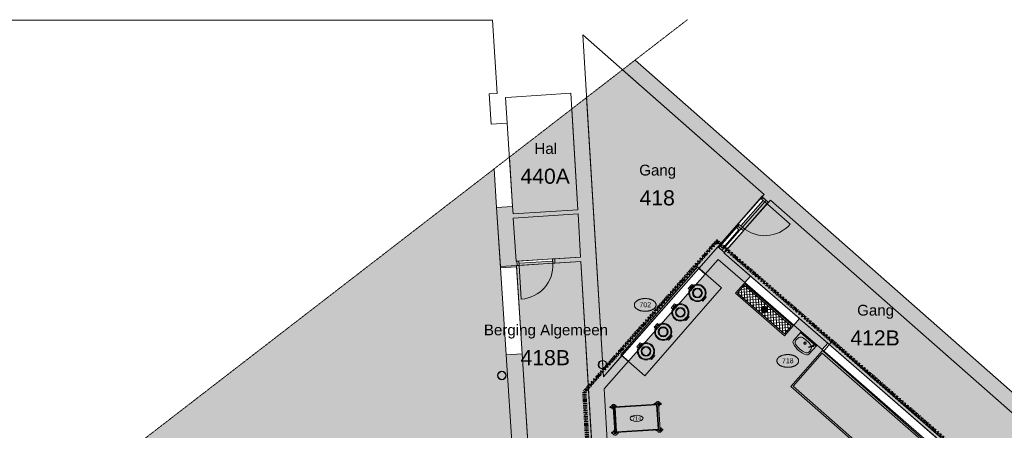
# Model space of a CAD drawing. Header units: millimetres. Extents: x 1989 to 88729, y 4659 to 113498.
# Tile 98 of 107: x 37767 to 60547, y 103993 to 113498. Entities that reach past the tile are written whole.
import ezdxf

# ---------------------------------------------------------------- set-up
doc = ezdxf.new("R2010")
doc.units = ezdxf.units.MM
doc.linetypes.add('Afbreeklijn', pattern=[9, 5, -2, 0, -2])
doc.linetypes.add('ARC Dash', pattern=[4, 2, -2])
for name, color, linetype, lineweight in [('A--A2__Ruwbouw', 8, 'Continuous', 9), ('A--AR9__AlgVoorz', 1, 'Continuous', 9), ('A--L$01A__Algemeen', 7, 'Continuous', 9), ('A--L22__Binnenwanden', 2, 'Continuous', 9), ('A--L23__Vloeren', 3, 'Continuous', 9), ('A--L28__Hoofddraagconstructies', 3, 'Continuous', 9), ('A--L3__Afbouw', 2, 'Continuous', 9), ('A--LD30__DetailPenMiddel', 3, 'Continuous', 9), ('A--LR9__AlgVoorz', 7, 'Continuous', 9), ('A--TR9__AlgVoorz', 1, 'Continuous', 13), ('ALN_L73_10_Apparaten', 250, 'Continuous', 20), ('ALN_L73_11_Apparaten', 252, 'Continuous', 15), ('ALN_T73_Apparaten Text', 20, 'Continuous', 15), ('APPARAAT5', 7, 'Continuous', 9), ('POSITIENUMMER', 141, 'Continuous', 20), ('Vloergoot-Put', 64, 'Continuous', 9)]:
    doc.layers.add(name, color=color, linetype=linetype, lineweight=lineweight)
doc.styles.add('Arial Narrow', font='ARIALN.TTF', dxfattribs={"height": 90})
doc.styles.add('Arial_1', font='arial.ttf', dxfattribs={"height": 115.2})
doc.styles.add('Arial_5', font='arial.ttf', dxfattribs={"height": 350})
doc.styles.add('Arial_6', font='arial.ttf', dxfattribs={"height": 250})

# ---------------------------------------------------------------- blocks, each defined once
blk = doc.blocks.new('32_DO_WB_vo deur enkel1 - vo 2-2258978-DO-Begane grond - Nieuwe situatie Kitchen equipment')
at = {"layer": 'A--L3__Afbouw'}
h = blk.add_hatch(color=9, dxfattribs=at)
h.paths.add_polyline_path([(-320, -30), (-270, -30), (-270, 70), (-320, 70), (-320, -24)])
h.paths.add_polyline_path([(510, -30), (560, -30), (560, 70), (510, 70), (510, -6)])
blk.add_hatch(color=9, dxfattribs=at).paths.add_polyline_path([(-270, -30), (510, -30), (510, 20), (-270, 20), (-270, 0)])
at = {"layer": 'A--L$01A__Algemeen'}
blk.add_line((510, -30), (510, -810), dxfattribs=at)
blk.add_arc((510, -30), 780, 180, 270, dxfattribs=at)
at = {"layer": 'A--L3__Afbouw'}
for p, q in [((-320, -30), (-320, 70)), ((-320, 70), (-270, 70)), ((-270, 70), (-270, -30)), ((-270, 20), (510, 20)), ((-270, -30), (-270, 20)), ((510, -30), (510, 70)), ((510, 70), (560, 70)), ((510, 20), (510, -30)), ((560, 70), (560, -30)), ((-270, -30), (-320, -30)), ((510, -30), (-270, -30)), ((560, -30), (510, -30))]:
    blk.add_line(p, q, dxfattribs=at)
blk = doc.blocks.new('32_WI_WB_fixed glass - Ontwerpraam-1940827-DO-Begane grond - Nieuwe situatie Kitchen equipment')
at = {"layer": 'A--L3__Afbouw'}
h = blk.add_hatch(color=9, dxfattribs=at)
h.paths.add_polyline_path([(333, 30), (283, 30), (283, -70), (333, -70), (333, 0)])
h.paths.add_polyline_path([(-283, 30), (-333, 24), (-333, -70), (-283, -70), (-283, 9)])
blk.add_hatch(color=9, dxfattribs=at).paths.add_polyline_path([(283, 30), (-283, 30), (-283, 9), (283, 9)])
for p, q in [((-283, 30), (-333, 30)), ((-333, 30), (-333, -70)), ((283, 30), (-283, 30)), ((-283, 30), (-283, 9)), ((-283, -70), (-283, 30)), ((-283, 9), (283, 9)), ((283, 9), (283, 30)), ((283, 30), (283, -70)), ((333, 30), (283, 30)), ((333, -70), (333, 30)), ((-333, -70), (-283, -70)), ((-283, -70), (283, -70)), ((283, -70), (333, -70))]:
    blk.add_line(p, q, dxfattribs=at)
blk = doc.blocks.new('32_DO_WB_vo deur enkel1 - vo 2-V6-DO-Begane grond - Nieuwe situatie Kitchen equipment')
at = {"layer": 'A--L3__Afbouw'}
h = blk.add_hatch(color=9, dxfattribs=at)
h.paths.add_polyline_path([(560, 50), (510, 50), (510, -50), (560, -46)])
h.paths.add_polyline_path([(-270, 50), (-320, 50), (-320, -50), (-270, -50), (-270, 8)])
blk.add_hatch(color=9, dxfattribs=at).paths.add_polyline_path([(510, 50), (-270, 50), (-270, 0), (510, 0)])
at = {"layer": 'A--L$01A__Algemeen'}
blk.add_line((510, 50), (510, 830), dxfattribs=at)
blk.add_arc((510, 50), 780, 90, 180, dxfattribs=at)
at = {"layer": 'A--L3__Afbouw'}
for p, q in [((-270, 50), (-320, 50)), ((-320, 50), (-320, -50)), ((510, 50), (-270, 50)), ((-270, 50), (-270, 0)), ((-270, -50), (-270, 50)), ((510, 0), (510, 50)), ((560, 50), (510, 50)), ((510, 50), (510, -50)), ((560, -50), (560, 50)), ((-320, -50), (-270, -50)), ((-270, 0), (510, 0)), ((510, -50), (560, -50))]:
    blk.add_line(p, q, dxfattribs=at)
blk = doc.blocks.new('28_SCF_ARC_stalen_kolom_rond - Stalen kolom ø200mm-V40-DO-Begane grond - Nieuwe situatie Kitchen equipment')
at = {"layer": 'A--L28__Hoofddraagconstructies'}
h = blk.add_hatch(color=9, dxfattribs=at)
h.paths.add_polyline_path([(16, -98), (17, -98), (50, -87), (77, -64), (98, -12), (98, 12), (94, 34), (69, 71), (45, 88), (16, 98), (-17, 98), (-50, 87), (-77, 64), (-95, 31), (-100, 0), (-94, -34), (-77, -64), (-45, -88), (-16, -98)])
h.paths.add_polyline_path([(-16, -89), (-50, -74), (-77, -45), (-85, -31), (-90, 0), (-77, 45), (-61, 64), (-45, 78), (-16, 89), (17, 88), (61, 64), (77, 45), (85, 31), (90, 0), (77, -45), (69, -58), (45, -78), (16, -89)])
for radius, start, end in [(100, 360, 180), (100, 180, 360), (90, 0, 180), (90, 180, 360)]:
    blk.add_arc((0, 0), radius, start, end, dxfattribs=at)
blk = doc.blocks.new('28_SCF_ARC_stalen_kolom_rond - Stalen kolom ø200mm-1729722-DO-Begane grond - Nieuwe situatie Kitchen equipment')
at = {"layer": 'A--L28__Hoofddraagconstructies'}
h = blk.add_hatch(color=9, dxfattribs=at)
h.paths.add_polyline_path([(16, -98), (17, -98), (50, -87), (77, -64), (95, -31), (100, 0), (94, 34), (69, 71), (45, 88), (16, 98), (-17, 98), (-50, 87), (-77, 64), (-95, 31), (-100, 0), (-94, -34), (-77, -64), (-45, -88), (-16, -98)])
h.paths.add_polyline_path([(16, -89), (-21, -87), (-50, -74), (-77, -45), (-85, -31), (-90, 0), (-77, 45), (-61, 64), (-45, 78), (-16, 89), (17, 88), (61, 64), (77, 45), (85, 31), (90, 0), (77, -45), (69, -58), (45, -78), (17, -88)])
for radius, start, end in [(100, 360, 180), (100, 180, 360), (90, 0, 180), (90, 180, 360)]:
    blk.add_arc((0, 0), radius, start, end, dxfattribs=at)
blk = doc.blocks.new('Generaal Spoorkazerne Ermelo DVOK-09 opgeschoond_dwg_afvalcontainerrond-2706851-DO-Begane grond - Nieuwe situatie Kitchen equipment')
at = {"layer": 'ALN_L73_10_Apparaten', "color": 140, "flags": 128}
for points in [[(-191, 60), (-220, 60), (-220, -60), (-191, -60)], [(191, 60), (228, 60), (228, -60), (191, -60)]]:
    blk.add_lwpolyline(points, dxfattribs=at)
at = {"layer": 'ALN_L73_10_Apparaten', "color": 140}
blk.add_circle((0, 0), 200, dxfattribs=at)
at = {"layer": 'ALN_L73_11_Apparaten', "color": 150}
blk.add_circle((0, 0), 180, dxfattribs=at)
blk = doc.blocks.new('Generaal Spoorkazerne Ermelo DVOK-09 opgeschoond_dwg_POSITIENUMMER-2706809-DO-Begane grond - Nieuwe situatie Kitchen equipment')
at = {"color": 150, "lineweight": 15, "flags": 128}
blk.add_lwpolyline([(-5.03, 0), (-5.03, 0.11), (-5.02, 0.2), (-5, 0.34), (-4.97, 0.48), (-4.93, 0.6), (-4.86, 0.76), (-4.78, 0.92), (-4.69, 1.07), (-4.6, 1.2), (-4.54, 1.27), (-4.48, 1.34), (-4.43, 1.4), (-4.35, 1.49), (-4.26, 1.57), (-4.18, 1.64), (-4.07, 1.73), (-3.91, 1.86), (-3.77, 1.95), (-3.62, 2.05), (-3.49, 2.12), (-3.31, 2.22), (-3.18, 2.29), (-3.02, 2.36), (-2.86, 2.43), (-2.72, 2.48), (-2.53, 2.55), (-2.36, 2.61), (-2.17, 2.66), (-2, 2.71), (-1.73, 2.77), (-1.53, 2.81), (-1.37, 2.84), (-1.13, 2.88), (-0.93, 2.9), (-0.73, 2.92), (-0.52, 2.93), (-0.28, 2.95), (-0.09, 2.95), (0.17, 2.95), (0.35, 2.94), (0.58, 2.93), (0.78, 2.91), (1, 2.89), (1.15, 2.87), (1.32, 2.85), (1.47, 2.82), (1.68, 2.78), (1.88, 2.74), (2.01, 2.7), (2.16, 2.67), (2.37, 2.6), (2.54, 2.55), (2.65, 2.51), (2.78, 2.46), (2.91, 2.41), (3.05, 2.34), (3.21, 2.27), (3.32, 2.22), (3.46, 2.14), (3.61, 2.06), (3.73, 1.98), (3.85, 1.9), (4, 1.79), (4.11, 1.7), (4.21, 1.62), (4.33, 1.5), (4.43, 1.4), (4.53, 1.29), (4.62, 1.17), (4.69, 1.06), (4.77, 0.94), (4.83, 0.83), (4.89, 0.7), (4.93, 0.6), (4.97, 0.47), (4.99, 0.38), (5.02, 0.23), (5.03, 0.13), (5.03, 0.07), (5.03, 0.04), (5.03, -0.07), (5.02, -0.18), (5.02, -0.17), (5.01, -0.3), (4.96, -0.48), (4.92, -0.62), (4.88, -0.73), (4.79, -0.9), (4.74, -0.99), (4.69, -1.08), (4.62, -1.17), (4.52, -1.29), (4.44, -1.39), (4.37, -1.46), (4.28, -1.55), (4.2, -1.63), (4.05, -1.75), (3.95, -1.83), (3.83, -1.91), (3.65, -2.03), (3.52, -2.11), (3.37, -2.19), (3.23, -2.26), (3.12, -2.32), (2.93, -2.4), (2.81, -2.45), (2.67, -2.5), (2.5, -2.56), (2.26, -2.63), (2.12, -2.68), (1.9, -2.73), (1.71, -2.78), (1.55, -2.81), (1.41, -2.83), (1.28, -2.85), (1.11, -2.88), (0.84, -2.91), (0.68, -2.92), (0.46, -2.94), (0.29, -2.95), (0.1, -2.95), (-0.12, -2.95), (-0.33, -2.94), (-0.56, -2.93), (-0.83, -2.91), (-1.09, -2.88), (-1.3, -2.85), (-1.58, -2.8), (-1.83, -2.75), (-2.05, -2.69), (-2.13, -2.67), (-2.15, -2.67), (-2.41, -2.59), (-2.61, -2.52), (-2.79, -2.45), (-2.94, -2.39), (-3.08, -2.33), (-3.25, -2.25), (-3.37, -2.19), (-3.5, -2.12), (-3.64, -2.04), (-3.76, -1.96), (-3.89, -1.87), (-3.97, -1.81), (-4.08, -1.73), (-4.15, -1.67), (-4.32, -1.51), (-4.48, -1.35), (-4.55, -1.26), (-4.64, -1.14), (-4.73, -1), (-4.79, -0.9), (-4.86, -0.77), (-4.91, -0.65), (-4.94, -0.55), (-4.97, -0.44), (-5.01, -0.28), (-5.02, -0.19), (-5.03, -0.07)], close=True, dxfattribs=at)
blk = doc.blocks.new('Generaal Spoorkazerne Ermelo DVOK-09 opgeschoond_dwg_SW10x6-3-2706801-DO-Begane grond - Nieuwe situatie Kitchen equipment')
at = {"layer": 'ALN_L73_10_Apparaten', "color": 140}
for p, q in [((0, 1038), (600, 1038)), ((0, -12), (600, -12))]:
    blk.add_line(p, q, dxfattribs=at)
at = {"layer": 'ALN_L73_10_Apparaten', "color": 140, "flags": 128}
blk.add_lwpolyline([(600, 12), (0, 12), (600, 12), (600, 1012), (0, 1012), (0, 12)], dxfattribs=at)
at = {"layer": 'ALN_L73_10_Apparaten', "color": 140}
for centre, start, end in [((0, 1025), 90, 270), ((600, 1025), 270, 90), ((0, 0), 90, 270), ((600, 0), 270, 90), ((600, 0), 270, 90)]:
    blk.add_arc(centre, 12.5, start, end, dxfattribs=at)
at = {"layer": 'ALN_L73_11_Apparaten', "color": 150, "flags": 128}
for points in [[(-15, 1079), (-15, 1087), (15, 1087), (15, 1079)], [(0, 951), (-15, 951), (-15, 971)], [(-14, 1087), (-14, 1099), (14, 1099), (14, 1087)], [(615, 1079), (615, 1087), (585, 1087), (585, 1079)], [(614, 1087), (614, 1099), (586, 1099), (586, 1087)], [(600, 951), (615, 951), (615, 971)], [(-15, 54), (-15, 62), (0, 62)], [(-14, 62), (-14, 74), (0, 74)], [(614, 62), (614, 74), (600, 74)], [(615, 54), (615, 62), (600, 62)], [(15, -54), (15, -74), (-15, -74), (-15, -54)], [(585, -54), (585, -74), (615, -74), (615, -54)]]:
    blk.add_lwpolyline(points, dxfattribs=at)
at = {"layer": 'ALN_L73_11_Apparaten', "color": 150}
for centre, radius, start, end in [((0, 1025), 56, 12.8979, 270), ((0, 1025), 28, 26.5148, 270), ((0, 951), 13.4, 180, 270), ((600, 1025), 56, 270, 167.1021), ((600, 1025), 28, 270, 153.4852), ((600, 951), 13.4, 270, 0), ((0, 0), 56, 90, 347.1021), ((0, 0), 28, 90, 333.4852), ((0, 0), 12.5, 90, 270), ((600, 0), 56, 192.8979, 90), ((600, 0), 28, 206.5148, 90), ((0, -74), 13.4, 180, 360), ((600, -74), 13.4, 180, 0)]:
    blk.add_arc(centre, radius, start, end, dxfattribs=at)
at = {"layer": 'APPARAAT5', "color": 160, "flags": 128}
for points in [[(10, 22), (590, 22), (590, 1002), (10, 1002)], [(17, 30), (583, 30), (583, 995), (17, 995)]]:
    blk.add_lwpolyline(points, close=True, dxfattribs=at)
blk = doc.blocks.new('Generaal Spoorkazerne Ermelo DVOK-09 opgeschoond_dwg_handenwasbak-2706799-DO-Begane grond - Nieuwe situatie Kitchen equipment')
at = {"layer": 'ALN_L73_10_Apparaten', "color": 140}
blk.add_line((-240, -270), (-240, 0), dxfattribs=at)
at = {"layer": 'ALN_L73_10_Apparaten', "color": 140, "flags": 128}
blk.add_lwpolyline([(240, 0), (-240, 0), (240, 0), (240, -270)], dxfattribs=at)
at = {"layer": 'ALN_L73_10_Apparaten', "color": 140}
for centre, radius, start, end in [((-190, -270), 50, 180, 246.0264), ((0, 158), 518, 246.0264, 293.9736), ((190, -270), 50, 293.9736, 0)]:
    blk.add_arc(centre, radius, start, end, dxfattribs=at)
at = {"layer": 'ALN_L73_11_Apparaten', "color": 150}
for p, q in [((127, -138), (176, -54)), ((190, -62), (141, -147))]:
    blk.add_line(p, q, dxfattribs=at)
at = {"layer": 'ALN_L73_11_Apparaten', "color": 150, "flags": 128}
blk.add_lwpolyline([(240, -20), (-240, -20)], close=True, dxfattribs=at)
at = {"layer": 'ALN_L73_11_Apparaten', "color": 150}
for radius in [30, 20]:
    blk.add_circle((0, -138), radius, dxfattribs=at)
for centre, radius, start, end in [((47, -211), 251, 162.2861, 183.3147), ((-123, -220), 80, 183.3147, 251.9422), ((-115, -159), 80, 101.0046, 162.2861), ((0, -752), 685, 78.9954, 101.0046), ((134, -142), 8.28, 150, 330), ((115, -159), 80, 60.1773, 78.9954), ((123, -220), 80, 288.0578, 356.6853), ((183, -58), 17.7, 267.8981, 212.1019), ((115, -159), 80, 17.7139, 48.238), ((183, -58), 8.28, 330, 150), ((-47, -211), 251, 356.6853, 17.7139), ((0, 158), 478, 251.9422, 288.0578)]:
    blk.add_arc(centre, radius, start, end, dxfattribs=at)
blk = doc.blocks.new('Generaal Spoorkazerne Ermelo DVOK-09 opgeschoond_dwg__U97-2706853-DO-Begane grond - Nieuwe situatie Kitchen equipment')
at = {"layer": 'Vloergoot-Put'}
h = blk.add_hatch(dxfattribs=at)
h.set_pattern_fill('FP_12', color=160, style=0, pattern_type=2)
h.set_pattern_definition([(45, (-11346.43, -8465.86), (-44.90128, 44.90128), []), (135, (-11346.43, -8465.86), (-44.90128, -44.90128), [])])
h.paths.add_polyline_path([(720, -270), (720, -30), (-720, -30), (-720, -270), (444, -270)])
h.paths.add_polyline_path([(54, -204), (20, -223), (-20, -223), (-54, -204), (-73, -170), (-73, -130), (-54, -96), (-20, -77), (20, -77), (54, -96), (73, -130), (73, -170), (57, -199)])
at = {"layer": 'Vloergoot-Put', "color": 160, "flags": 128}
for points in [[(750, 0), (750, -300), (-750, -300), (-750, 0)], [(720, -30), (720, -270), (-720, -270), (-720, -30)]]:
    blk.add_lwpolyline(points, close=True, dxfattribs=at)
at = {"layer": 'Vloergoot-Put', "color": 160}
for centre, radius in [((0, -150), 76), ((-54, -123), 9), ((-54, -150), 9), ((-54, -177), 9), ((-27, -96), 9), ((-27, -123), 9), ((-27, -150), 9), ((-27, -177), 9), ((-27, -204), 9), ((0, -96), 9), ((0, -123), 9), ((0, -150), 9), ((0, -177), 9), ((0, -204), 9), ((27, -96), 9), ((27, -123), 9), ((27, -150), 9), ((27, -177), 9), ((27, -204), 9), ((54, -123), 9), ((54, -150), 9), ((54, -177), 9)]:
    blk.add_circle(centre, radius, dxfattribs=at)
blk = doc.blocks.new('Generaal Spoorkazerne Ermelo DVOK-09 opgeschoond_dwg-2706790-DO-Begane grond - Nieuwe situatie Kitchen equipment')
at = {"layer": 'ALN_L73_10_Apparaten', "color": 140}
blk.add_line((62207, 103286), (59331, 105820), dxfattribs=at)
at = {"layer": 'ALN_L73_10_Apparaten', "color": 140, "flags": 128}
blk.add_lwpolyline([(54644, 105737), (55202, 105253), (56974, 107291), (56417, 107776)], close=True, dxfattribs=at)
blk.add_lwpolyline([(62372, 103141), (62570, 103367), (59523, 106040), (59331, 105820), (59308, 105840), (58576, 105009), (61717, 102252), (60827, 101243)], dxfattribs=at)
at = {"layer": 'ALN_L73_11_Apparaten', "color": 150, "flags": 128}
blk.add_lwpolyline([(60875, 101201), (61790, 102241), (58632, 105012), (59306, 105778), (62849, 102669), (61633, 101288)], dxfattribs=at)
at = {"layer": 'ALN_L73_11_Apparaten', "color": 150}
for centre, radius in [((56418, 107173), 114), ((56418, 107173), 104), ((56418, 107173), 94), ((56022, 106723), 114), ((56022, 106723), 104), ((56022, 106723), 94), ((55625, 106273), 114), ((55625, 106273), 104), ((55625, 106273), 94), ((55228, 105822), 114), ((55228, 105822), 104), ((55228, 105822), 94)]:
    blk.add_circle(centre, radius, dxfattribs=at)
at = {"layer": 'ALN_T73_Apparaten Text', "color": 150}
blk.add_ellipse((55010, 104271), major_axis=(150, 0), ratio=0.5, dxfattribs=at)
for name, p, rotation in [('Generaal Spoorkazerne Ermelo DVOK-09 opgeschoond_dwg_afvalcontainerrond-2706851-DO-Begane grond - Nieuwe situatie Kitchen equipment', (56418, 107173), 138.7321316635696), ('Generaal Spoorkazerne Ermelo DVOK-09 opgeschoond_dwg__U97-2706853-DO-Begane grond - Nieuwe situatie Kitchen equipment', (58065, 106902), 319), ('Generaal Spoorkazerne Ermelo DVOK-09 opgeschoond_dwg_afvalcontainerrond-2706851-DO-Begane grond - Nieuwe situatie Kitchen equipment', (56022, 106723), 138.7321316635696), ('Generaal Spoorkazerne Ermelo DVOK-09 opgeschoond_dwg_afvalcontainerrond-2706851-DO-Begane grond - Nieuwe situatie Kitchen equipment', (55625, 106273), 138.7321316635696), ('Generaal Spoorkazerne Ermelo DVOK-09 opgeschoond_dwg_handenwasbak-2706799-DO-Begane grond - Nieuwe situatie Kitchen equipment', (58997, 106114), 318.6237594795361), ('Generaal Spoorkazerne Ermelo DVOK-09 opgeschoond_dwg_afvalcontainerrond-2706851-DO-Begane grond - Nieuwe situatie Kitchen equipment', (55228, 105822), 138.7321316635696), ('Generaal Spoorkazerne Ermelo DVOK-09 opgeschoond_dwg_SW10x6-3-2706801-DO-Begane grond - Nieuwe situatie Kitchen equipment', (54480, 104537), 273.6811604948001)]:
    blk.add_blockref(name, p, dxfattribs=dict(rotation=rotation))
at = {"xscale": 50, "yscale": 50, "zscale": 50}
for p in [(55210, 106896), (58508, 105599)]:
    blk.add_blockref('Generaal Spoorkazerne Ermelo DVOK-09 opgeschoond_dwg_POSITIENUMMER-2706809-DO-Begane grond - Nieuwe situatie Kitchen equipment', p, dxfattribs=at)
at = {"layer": 'ALN_T73_Apparaten Text', "color": 1, "insert": (55010, 104315), "char_height": 90, "width": 205.58, "attachment_point": 2, "line_spacing_factor": 0.974696, "style": 'Arial Narrow'}
blk.add_mtext('714', dxfattribs=at)
at = {"layer": 'POSITIENUMMER', "char_height": 115.2, "width": 321.57, "attachment_point": 2, "line_spacing_factor": 0.941778, "style": 'Arial_1'}
for s, insert in [('702', (55210, 106958)), ('718', (58508, 105661))]:
    blk.add_mtext(s, dxfattribs=dict(at, insert=insert))

msp = doc.modelspace()

# ---------------------------------------------------------------- hatches: boundary and pattern name
at = {"layer": 'A--A2__Ruwbouw'}
for points in [[(71294.1, 95088.2), (71532, 95358.3), (52004.2, 112562.6), (51714, 112338.5), (71092.2, 95266.1)], [(49186.6, 108903.6), (50684.2, 109003.4), (50678.4, 109100.2), (49180.2, 109003.4), (49183.7, 108948.7)], [(51286.9, 104951.1), (51846.1, 105594.3), (51700.2, 105722.9), (51270, 105234.5), (51285.9, 104968.3)]]:
    msp.add_hatch(color=9, dxfattribs=at).paths.add_polyline_path(points)
h = msp.add_hatch(color=9, dxfattribs=at)
h.paths.add_polyline_path([(52939.4, 71262.4), (53298.7, 71285), (53088.6, 74800.5), (52729.3, 74779.1), (52938, 71285)])
h.paths.add_polyline_path([(52675.6, 75677.5), (53034.9, 75698.9), (52799.7, 79634.9), (52776.5, 79634.9), (52733.5, 79655.4), (52709.3, 79682.9), (52699.3, 79702.6), (52693.9, 79733.4), (52709.3, 79783.8), (52733.5, 79811.3), (52753.1, 79823.3), (52788, 79831.8), (52697.3, 81348.9), (52338, 81327.4), (52674.3, 75698.9)])
h.paths.add_polyline_path([(52799.1, 79644.7), (52788.6, 79822), (52772.6, 79820), (52732.6, 79797.6), (52717.2, 79777.9), (52709.3, 79764.1), (52703.9, 79733.4), (52717.2, 79688.8), (52732.6, 79669.1), (52753.1, 79653.9), (52778.2, 79644.7)])
h.paths.add_polyline_path([(52219.9, 83303.9), (52579.2, 83325.3), (52275.4, 88409.5), (52252.2, 88409.5), (52209.2, 88430.1), (52184.9, 88457.5), (52174.8, 88478.2), (52169.5, 88508), (52179.4, 88548.9), (52209.2, 88586), (52225.1, 88596.7), (52263.6, 88606.5), (52235.7, 89074.2), (51876.3, 89052.7), (52046.6, 86203.7)])
h.paths.add_polyline_path([(52257.3, 88419.4), (52274.8, 88419.4), (52259.8, 88596.7), (52248.3, 88594.6), (52208.2, 88572.3), (52192.9, 88552.6), (52184.9, 88538.8), (52179.5, 88508), (52192.9, 88463.4), (52208.2, 88443.7), (52224.5, 88430.1), (52253.9, 88419.4)])
h.paths.add_polyline_path([(51758.2, 91029.1), (52117.6, 91050.6), (52032.6, 92473.1), (51673.2, 92451.6)])
h.paths.add_polyline_path([(51555.1, 94428.1), (51914.5, 94449.6), (51767.7, 96834.5), (51748.7, 96834.5), (51705.8, 96855.1), (51681.5, 96882.5), (51671.5, 96902.2), (51666.1, 96933), (51681.5, 96983.5), (51705.8, 97010.9), (51721.7, 97021.6), (51760.2, 97031.5), (51547.6, 100551), (51190.5, 100529.6), (51553.8, 94449.6)])
h.paths.add_polyline_path([(51767.1, 96844.4), (51771.4, 96844.4), (51756.6, 97021.6), (51744.9, 97019.6), (51704.8, 96997.3), (51689.5, 96977.6), (51681.5, 96963.8), (51676.1, 96933), (51689.5, 96888.4), (51704.8, 96868.7), (51721.1, 96855.1), (51750.4, 96844.4)])
h.paths.add_polyline_path([(51136.8, 101428), (51496.2, 101449.5), (51259.3, 105414.3), (51234.9, 105414.8), (51193.1, 105434.9), (51168.8, 105462.3), (51159.4, 105478.6), (51153.4, 105512.8), (51168.8, 105563.3), (51193.1, 105590.8), (51213.6, 105603.1), (51247.5, 105611.3), (50883.8, 111697.3), (50539.1, 111431.1), (51135.5, 101449.5)])
h.paths.add_polyline_path([(51258.7, 105424.2), (51248.1, 105601.5), (51232.2, 105599.4), (51192.1, 105577.1), (51176.8, 105557.4), (51167.6, 105537), (51163.4, 105512.8), (51176.8, 105468.2), (51192.1, 105448.5), (51208.4, 105434.9), (51241, 105424.2)])
h = msp.add_hatch(color=9, dxfattribs=at)
h.paths.add_polyline_path([(53629, 107610), (54069.2, 108109.9), (53919.2, 108242), (53478.9, 107742.2), (53611.6, 107625.3)])
h.paths.add_polyline_path([(55090.5, 109269.2), (55137.4, 109322.4), (54983.9, 109450.7), (54940.5, 109401.4), (55082.9, 109276)])
h = msp.add_hatch(color=9, dxfattribs=at)
h.paths.add_polyline_path([(49983.7, 90824.3), (50329.2, 91215.6), (49934.1, 97281.6), (49568.1, 97257.9), (49599, 96848.9), (49610.3, 96821.6), (49614.4, 96798.4), (49601.9, 96734.2), (49830.2, 93200.1)])
h.paths.add_polyline_path([(49599.6, 96770.9), (49604.4, 96798.4), (49597.8, 96798.4), (49599, 96779.7)])
h.paths.add_polyline_path([(49510.1, 98156.1), (49879.3, 98179.9), (49389.5, 105761.8), (49020.3, 105737.9), (49400.6, 99850.7)])
h.paths.add_polyline_path([(48890.1, 107753.7), (49259.3, 107777.6), (49169.2, 109173.1), (48800, 109149.2), (48812.9, 108948.7)])
h = msp.add_hatch(color=9, dxfattribs=at)
h.paths.add_polyline_path([(49257.5, 107805.2), (49272.3, 107809.4), (49266.1, 107906), (49251.1, 107905)])
h.paths.add_polyline_path([(50150.7, 107862.9), (50749.8, 107905), (50744, 108001.5), (50144.2, 107962.7), (50148.2, 107901.7)])
h = msp.add_hatch(color=9, dxfattribs=at)
h.paths.add_polyline_path([(60010.7, 102660.4), (60142.9, 102810.5), (59520.9, 103351.2), (59389.7, 103200.2), (59870.8, 102782)])
h.paths.add_polyline_path([(56329.6, 105860.3), (56460.8, 106011.2), (55807.7, 106579), (55676.5, 106428.1), (55807.7, 106314)])
h.paths.add_polyline_path([(54543.9, 107412.6), (54675.2, 107563.5), (54059.5, 108098.7), (53927.3, 107948.6), (54280.3, 107641.7)])
at = {"layer": 'A--AR9__AlgVoorz'}
h = msp.add_hatch(color=7, dxfattribs=at)
h.paths.add_polyline_path([(51270, 105234.5), (54987.3, 109454.6), (51714, 112338.5), (50883.8, 111697.3), (51247.5, 105611.3), (51286.9, 105605.4), (51313.8, 105590.7), (51338, 105563.3), (51349.1, 105537), (51353.4, 105512.8), (51338, 105462.3), (51313.7, 105434.9), (51286.9, 105420.2), (51259.3, 105414.3), (51269, 105251.3)])
h.paths.add_polyline_path([(51269, 105424.2), (51314.7, 105448.5), (51330, 105468.2), (51338, 105482), (51343.4, 105512.8), (51330, 105557.4), (51314.7, 105577.1), (51286.9, 105594.9), (51248.1, 105601.5), (51258.7, 105424.2)])
for points in [[(49180.2, 109003.4), (50678.4, 109100.2), (50534.7, 111427.7), (49095.4, 110316.2), (49177.1, 109050.3)], [(60192.8, 102715.9), (61259.5, 103926.7), (55137.4, 109322.4), (55090.5, 109269.2), (55038, 109315.5), (54456.4, 108655.1), (54508.9, 108608.9), (54059.5, 108098.7), (60142.9, 102810.5), (60117.8, 102782), (60152.3, 102751.6)], [(49251.1, 107905), (50744, 108001.5), (50678.4, 109000), (49186.6, 108903.6), (49251, 107906)], [(49553.8, 103219), (51024.1, 103314), (50744, 107901.3), (49257.5, 107805.2), (49551, 103262.5)]]:
    msp.add_hatch(color=7, dxfattribs=at).paths.add_polyline_path(points)
h = msp.add_hatch(color=7, dxfattribs=at)
h.paths.add_polyline_path([(17693.1, 86065.3), (28916.6, 86780.5), (28880.6, 87345.4), (27141.1, 88877.4), (22818.1, 88602.4), (22855, 88023.4), (22645.4, 88010.1), (22595.2, 88798.7), (27214.6, 89092.5), (29084.7, 87445.5), (29126.2, 86793.8), (29238.7, 86793.8), (29250, 86616.3), (46084.4, 87688.9), (46072.6, 87873.6), (46094.5, 87875), (40225.1, 93042.4), (40363.9, 93200.1), (46390.9, 87893.8), (47456.6, 87961.7), (49983.7, 90824.3), (49599, 96748), (49583.4, 96727.7), (49558.8, 96709.8), (49530, 96700), (49497.1, 96700), (49454.1, 96720.5), (49429.8, 96748), (49419.8, 96767.7), (49414.4, 96798.4), (49429.8, 96848.9), (49454.1, 96876.4), (49470, 96887.1), (49498.8, 96896.9), (49531.8, 96896.9), (49574.7, 96876.4), (49593.5, 96864.8), (49568.1, 97257.9), (49752.7, 97269.9), (49694.7, 98168), (49510.1, 98156.1), (48742.2, 110043.4), (17702.3, 86072.4)])
h.paths.add_polyline_path([(33203.5, 86963.7), (33201.8, 86963.7), (33158.8, 86984.2), (33134.6, 87011.7), (33121.6, 87048.4), (33119.2, 87062.2), (33134.6, 87112.6), (33158.8, 87140.1), (33174.7, 87150.8), (33203.5, 87160.6), (33236.5, 87160.6), (33279.5, 87140.1), (33303.7, 87112.6), (33313.7, 87092.9), (33318.9, 87061), (33303.7, 87011.7), (33279.5, 86984.2), (33263.6, 86973.5), (33234.8, 86963.7)])
h.paths.add_polyline_path([(33234.8, 86973.5), (33280.4, 86997.9), (33295.8, 87017.6), (33303.7, 87031.4), (33309.2, 87062.2), (33295.8, 87106.7), (33280.4, 87126.4), (33264.2, 87140.1), (33234.8, 87150.8), (33198, 87148.8), (33157.9, 87126.4), (33142.6, 87106.7), (33134.6, 87092.9), (33131.5, 87049), (33142.6, 87017.6), (33157.9, 86997.9), (33174.2, 86984.2), (33203.5, 86973.5)])
h.paths.add_polyline_path([(41684.3, 87570.2), (41649.5, 87570.2), (41608.5, 87589.1), (41582.3, 87618.2), (41572.3, 87637.9), (41566.9, 87668.7), (41582.3, 87719.2), (41606.6, 87746.6), (41622.5, 87757.3), (41651.3, 87767.2), (41684.3, 87767.2), (41727.2, 87746.6), (41751.5, 87719.2), (41761.5, 87699.5), (41766.9, 87668.7), (41751.5, 87618.2), (41727.2, 87590.7), (41711.3, 87580)])
h.paths.add_polyline_path([(41682.5, 87580), (41728.2, 87604.4), (41743.5, 87624.1), (41751.5, 87637.9), (41756.9, 87668.7), (41743.5, 87713.3), (41728.2, 87733), (41711.9, 87746.6), (41682.5, 87757.3), (41645.7, 87755.3), (41605.6, 87733), (41590.3, 87713.3), (41582.3, 87699.5), (41576.9, 87668.7), (41590.3, 87624.1), (41605.6, 87604.4), (41636.1, 87585.6), (41651.3, 87580)])
h.paths.add_polyline_path([(37156, 91506.5), (37121.3, 91506.5), (37078.3, 91527.1), (37054.1, 91554.5), (37044.1, 91574.2), (37038.6, 91605), (37054.1, 91655.5), (37078.3, 91683), (37094.2, 91693.7), (37123, 91703.5), (37156, 91703.5), (37199, 91683), (37223.2, 91655.5), (37233.2, 91635.8), (37238.6, 91605), (37223.2, 91554.5), (37199, 91527.1), (37183.1, 91516.4)])
h.paths.add_polyline_path([(37123, 91516.4), (37159.9, 91518.4), (37199.9, 91540.7), (37215.3, 91560.4), (37223.2, 91574.2), (37228.6, 91605), (37215.3, 91649.6), (37199.9, 91669.3), (37183.6, 91683), (37154.3, 91693.7), (37117.4, 91691.6), (37077.4, 91669.3), (37062, 91649.6), (37054.1, 91635.8), (37048.6, 91605), (37062, 91560.4), (37077.4, 91540.7), (37093.6, 91527.1), (37121.3, 91517)])
h.paths.add_polyline_path([(41075.2, 96049.1), (41040.5, 96049.1), (40997.5, 96069.6), (40973.3, 96097.1), (40963.3, 96116.8), (40957.9, 96147.6), (40973.3, 96198.1), (40997.5, 96225.5), (41013.4, 96236.2), (41042.2, 96246.1), (41075.2, 96246.1), (41118.2, 96225.5), (41142.4, 96198.1), (41152.4, 96178.4), (41157.9, 96147.6), (41142.4, 96097.1), (41118.2, 96069.6), (41102.3, 96058.9)])
h.paths.add_polyline_path([(41042.2, 96058.9), (41079.1, 96061), (41119.1, 96083.3), (41134.5, 96103), (41142.4, 96116.8), (41147.9, 96147.6), (41134.5, 96192.2), (41119.1, 96211.9), (41102.9, 96225.5), (41073.5, 96236.2), (41036.7, 96234.2), (40996.6, 96211.9), (40981.3, 96192.2), (40973.3, 96178.4), (40967.9, 96147.6), (40981.3, 96103), (40996.6, 96083.3), (41012.9, 96069.6), (41040.5, 96059.6)])
h.paths.add_polyline_path([(49498.8, 96709.8), (49535.6, 96711.8), (49575.7, 96734.2), (49591, 96753.9), (49599, 96779.7), (49591, 96843), (49568.1, 96869.1), (49559.4, 96876.4), (49530, 96887.1), (49493.2, 96885.1), (49453.1, 96862.7), (49437.8, 96843), (49429.8, 96829.2), (49424.4, 96798.4), (49437.8, 96753.9), (49453.1, 96734.2), (49469.4, 96720.5), (49497.1, 96710.4)])
h.paths.add_polyline_path([(44959.9, 100591.8), (44916.9, 100612.4), (44892.7, 100639.8), (44882.7, 100659.5), (44877.2, 100690.3), (44892.7, 100740.8), (44916.9, 100768.2), (44932.8, 100778.9), (44961.6, 100788.8), (44994.6, 100788.8), (45037.6, 100768.2), (45061.8, 100740.8), (45071.8, 100721.1), (45077.2, 100690.3), (45061.8, 100639.8), (45037.6, 100612.4), (45021.7, 100601.7), (44992.9, 100591.8), (44961.6, 100591.8)])
h.paths.add_polyline_path([(44992.9, 100601.7), (45038.5, 100626), (45053.8, 100645.7), (45061.8, 100659.5), (45067.2, 100690.3), (45053.8, 100734.9), (45038.5, 100754.6), (45022.2, 100768.2), (44992.9, 100778.9), (44956, 100776.9), (44915.9, 100754.6), (44900.6, 100734.9), (44892.7, 100721.1), (44887.2, 100690.3), (44900.6, 100645.7), (44915.9, 100626), (44932.2, 100612.4), (44961.6, 100601.7)])
h.paths.add_polyline_path([(48939.9, 105164.6), (48905.2, 105164.6), (48862.2, 105185.1), (48837.9, 105212.6), (48827.9, 105232.3), (48822.5, 105263.1), (48837.9, 105313.5), (48862.2, 105341), (48878.1, 105351.7), (48906.9, 105361.5), (48939.9, 105361.5), (48982.8, 105341), (49007.1, 105313.5), (49020.3, 105275.5), (49020.3, 105250.6), (49007.1, 105212.6), (48982.8, 105185.1), (48966.9, 105174.4)])
h.paths.add_polyline_path([(48938.1, 105174.4), (48983.8, 105198.8), (48999.1, 105218.5), (49007.1, 105232.3), (49012.5, 105263.1), (48999.1, 105307.6), (48983.8, 105327.3), (48967.5, 105341), (48938.1, 105351.7), (48901.3, 105349.7), (48861.2, 105327.3), (48845.9, 105307.6), (48837.9, 105293.8), (48832.5, 105263.1), (48845.9, 105218.5), (48861.2, 105198.8), (48877.5, 105185.1), (48906.9, 105174.4)])
h = msp.add_hatch(color=7, dxfattribs=at)
h.paths.add_polyline_path([(54633.5, 94661.6), (56266.8, 96521.3), (56516.2, 96865.6), (56648.8, 97085.4), (56751.5, 97286.4), (56845.4, 97498.7), (56901.7, 97649.4), (56969.2, 97861.1), (57013, 98030.4), (57052.2, 98215.4), (57179.9, 98830.4), (57236.1, 99014.4), (57305.4, 99207.7), (57396, 99425.1), (57560.7, 99747.3), (57651.9, 99898.4), (57804.7, 100128.8), (57905.6, 100261.3), (58048.1, 100432.6), (60010.7, 102660.4), (53927.3, 107948.6), (51286.9, 104951.1), (51760.2, 97031.5), (51783.4, 97031.5), (51830.4, 97007.6), (51850.6, 96983.5), (51861.7, 96958.1), (51866.1, 96933), (51850.6, 96882.5), (51825.2, 96854.1), (51810.5, 96844.4), (51772, 96834.5), (51843.8, 95549.7), (51982.7, 95558.1), (51975.6, 95660.1), (53671.1, 95778.6), (53679.4, 95659.4), (53740.3, 95663.1), (53757.6, 95473.8), (53793, 95468), (54666.4, 94699.1), (54633.4, 94661.7)])
h.paths.add_polyline_path([(52756.5, 95604.3), (52905.9, 95613.2), (52894.7, 95642.1), (52865, 95668), (52826.4, 95675.5), (52786.3, 95660.1), (52763.4, 95633), (52757.1, 95614.1)])
h.paths.add_polyline_path([(51771.4, 96844.4), (51787.3, 96846.4), (51825.2, 96866.9), (51842.7, 96888.4), (51850.6, 96902.2), (51856.1, 96933), (51842.7, 96977.6), (51825.2, 96999.1), (51811.1, 97010.9), (51760.8, 97021.6), (51771.3, 96846.4)])
h.paths.add_polyline_path([(55952.6, 99153.5), (55776.8, 99317.1), (57505.9, 101280.7), (57686.1, 101122.1), (55967, 99169.9)])
h.paths.add_polyline_path([(55574.1, 99326.6), (55319, 99551.3), (57090.5, 101562.3), (57345.7, 101337.6), (55681.3, 99448.3)])
h.paths.add_polyline_path([(56661.8, 100059.1), (56699, 100071.7), (56725.1, 100101.2), (56732.8, 100139.8), (56720.2, 100177.1), (56690.7, 100203.1), (56652.1, 100210.9), (56614.8, 100198.3), (56588.8, 100168.7), (56581.1, 100130.2), (56593.6, 100092.9), (56623.2, 100066.9), (56642, 100060.5)])
h.paths.add_polyline_path([(59243.6, 103236.1), (59230.1, 103263.5), (59239.9, 103292.5), (59267.7, 103263.5), (59250.5, 103243.9)])
h.paths.add_polyline_path([(55460.3, 106225.2), (54373.1, 107170.3), (54530.5, 107351.4), (55617.8, 106406.3), (55551.4, 106329.9)])
h.paths.add_polyline_path([(55000.7, 106712.5), (55038, 106725.3), (55063.8, 106755), (55071.3, 106793.6), (55058.5, 106830.8), (55028.8, 106856.6), (54990.1, 106864.1), (54952.9, 106851.3), (54927.1, 106821.6), (54919.6, 106783), (54932.4, 106745.8), (54962.1, 106720), (54990.1, 106713.1)])

# ---------------------------------------------------------------- linework, layer by layer
at = {"layer": 'A--L22__Binnenwanden', "lineweight": 15}
for p, q in [((71532, 95358.3), (52004.2, 112562.6)), ((51714, 112338.5), (54987.3, 109454.6)), ((51247.5, 105611.3), (50883.8, 111697.3)), ((50539.1, 111431.1), (50678.4, 109100.2)), ((54987.3, 109454.6), (54940.5, 109401.4)), ((54940.5, 109401.4), (55090.5, 109269.2)), ((49169.2, 109173.1), (48800, 109149.2)), ((48800, 109149.2), (48890.1, 107753.7)), ((49180.2, 109003.4), (49169.2, 109173.1)), ((55090.5, 109269.2), (55137.4, 109322.4)), ((55137.4, 109322.4), (61185.5, 103994)), ((50678.4, 109100.2), (49180.2, 109003.4)), ((49186.6, 108903.6), (50684.3, 109000.4)), ((49251.1, 107905), (49186.6, 108903.6)), ((50684.3, 109000.4), (50744, 108001.5)), ((53919.2, 108242), (53478.9, 107742.2)), ((54069.3, 108109.8), (53919.2, 108242)), ((50744, 108001.5), (50144.2, 107962.7)), ((54059.5, 108098.7), (54069.3, 108109.8)), ((54675.2, 107563.5), (54059.5, 108098.7)), ((48890.1, 107753.7), (49259.3, 107777.6)), ((49266.1, 107906), (49251.1, 107905)), ((49257.5, 107805.2), (49272.5, 107806.2)), ((49259.3, 107777.6), (49257.5, 107805.2)), ((49272.5, 107806.2), (49266.1, 107906)), ((50144.2, 107962.7), (50150.7, 107862.9)), ((50150.7, 107862.9), (50750, 107901.7)), ((50750, 107901.7), (51024.1, 103314)), ((53629, 107610), (53927.3, 107948.6)), ((53927.3, 107948.6), (54543.9, 107412.6)), ((53478.9, 107742.2), (53629, 107610)), ((54543.9, 107412.6), (54675.2, 107563.5)), ((55807.7, 106579), (55676.5, 106428.1)), ((55676.5, 106428.1), (56329.6, 105860.3)), ((56460.8, 106011.2), (55807.7, 106579)), ((56329.6, 105860.3), (56460.8, 106011.2)), ((49389.5, 105761.8), (49020.3, 105737.9)), ((49020.3, 105737.9), (49510.1, 98156.1)), ((49553.8, 103219), (49389.5, 105761.8)), ((51700.2, 105722.9), (51270, 105234.5)), ((51850.3, 105590.7), (51700.2, 105722.9)), ((51258.7, 105424.2), (51248.1, 105601.5)), ((51286.9, 104951.1), (51850.3, 105590.7)), ((51270, 105234.5), (51259.3, 105414.3)), ((51496.2, 101449.5), (51286.9, 104951.1))]:
    msp.add_line(p, q, dxfattribs=at)
at = {"layer": 'A--L22__Binnenwanden'}
for p, q in [((49095.4, 110316.2), (49169.2, 109173.1)), ((48800, 109149.2), (48742.2, 110043.4)), ((53919.2, 108242), (54358.8, 108741.1)), ((54358.8, 108741.1), (54381.3, 108721.2)), ((54508.9, 108608.9), (54069.3, 108109.8)), ((54456.4, 108655.1), (54508.9, 108608.9)), ((49020.3, 105737.9), (48890.1, 107753.7)), ((49259.3, 107777.6), (49389.5, 105761.8)), ((49316, 107909.2), (50094.3, 107959.5)), ((51700.2, 105722.9), (53478.9, 107742.2)), ((53629, 107610), (51850.3, 105590.7)), ((54675.2, 107563.5), (55807.7, 106579)), ((55676.5, 106428.1), (54543.9, 107412.6)), ((56460.8, 106011.2), (59520.9, 103351.2)), ((59389.7, 103200.2), (56329.6, 105860.3))]:
    msp.add_line(p, q, dxfattribs=at)
at = {"layer": 'A--L23__Vloeren'}
for p, q in [((54358.8, 108741.1), (54940.5, 109401.4)), ((55082.9, 109276), (54505.5, 108611.8))]:
    msp.add_line(p, q, dxfattribs=at)
at = {"layer": 'A--LD30__DetailPenMiddel', "linetype": 'ARC Dash'}
msp.add_line((17169.5, 85661), (53215.1, 113497.7), dxfattribs=at)
at = {"layer": 'A--LD30__DetailPenMiddel'}
for p, q in [((49169.2, 109173.1), (49095.4, 110316.2)), ((49169.2, 109173.1), (49095.4, 110316.2)), ((54358.8, 108741.1), (54940.5, 109401.4)), ((49389.5, 105761.8), (49259.3, 107777.6)), ((49389.5, 105761.8), (49259.3, 107777.6))]:
    msp.add_line(p, q, dxfattribs=at)
at = {"layer": 'A--LD30__DetailPenMiddel', "linetype": 'Afbreeklijn', "lineweight": 100}
for p, q in [((53899.2, 108370.6), (50830, 104886.2)), ((60435.4, 102688.7), (53899.2, 108370.6)), ((51412.8, 95133.3), (50830, 104886.2))]:
    msp.add_line(p, q, dxfattribs=at)
at = {"layer": 'A--LR9__AlgVoorz'}
for p, q in [((48704.6, 113487.1), (24746.3, 113487.1)), ((48814.2, 111790.2), (48704.6, 113487.1)), ((48630.1, 111778.3), (48814.2, 111790.2)), ((48675.3, 111079.8), (48630.1, 111778.3)), ((49044.5, 111103.6), (48675.3, 111079.8)), ((49169.2, 109173.1), (49044.5, 111103.6)), ((48800, 109149.2), (49169.2, 109173.1)), ((48888.3, 107781.4), (48800, 109149.2)), ((49257.5, 107805.2), (48888.3, 107781.4)), ((49389.5, 105761.8), (49257.5, 107805.2)), ((49020.3, 105737.9), (49389.5, 105761.8)), ((49976.8, 90931.3), (49020.3, 105737.9))]:
    msp.add_line(p, q, dxfattribs=at)
at = {"layer": 'A--LR9__AlgVoorz', "flags": 128}
for points in [[(54987.3, 109454.6), (50797.2, 113146.1), (51270, 105234.5), (51695.6, 105717.6), (53526, 107795.6)], [(49180.2, 109003.4), (50678.4, 109100.2), (50517.3, 111795), (49143.1, 111706.2), (49006.1, 111697.4), (49044.5, 111103.6), (49169.2, 109173.1)], [(61185.5, 103994), (55137.4, 109322.4), (54059.5, 108098.7), (60142.9, 102810.5)], [(49251.1, 107905), (50744, 108001.5), (50684.3, 109000.4), (49186.6, 108903.6)], [(49553.8, 103219), (51024.1, 103314), (50750, 107901.7), (49257.5, 107805.2), (49389.5, 105761.8)]]:
    msp.add_lwpolyline(points, close=True, dxfattribs=at)

# ---------------------------------------------------------------- block references
at = {"layer": 'A--L28__Hoofddraagconstructies'}
for name, p in [('28_SCF_ARC_stalen_kolom_rond - Stalen kolom ø200mm-1729722-DO-Begane grond - Nieuwe situatie Kitchen equipment', (51253.4, 105512.8)), ('28_SCF_ARC_stalen_kolom_rond - Stalen kolom ø200mm-V40-DO-Begane grond - Nieuwe situatie Kitchen equipment', (48922.5, 105263.1))]:
    msp.add_blockref(name, p, dxfattribs=at)
at = {"layer": 'A--L3__Afbouw'}
for name, p, rotation in [('32_DO_WB_vo deur enkel1 - vo 2-2258978-DO-Begane grond - Nieuwe situatie Kitchen equipment', (54645.4, 108915.1), 48.6249837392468), ('32_WI_WB_fixed glass - Ontwerpraam-1940827-DO-Begane grond - Nieuwe situatie Kitchen equipment', (54214, 108425.4), 228.6249837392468), ('32_DO_WB_vo deur enkel1 - vo 2-V6-DO-Begane grond - Nieuwe situatie Kitchen equipment', (49828.1, 107892.2), 183.6959813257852)]:
    msp.add_blockref(name, p, dxfattribs=dict(at, rotation=rotation))
at = {"layer": 'ALN_L73_11_Apparaten', "color": 150}
msp.add_blockref('Generaal Spoorkazerne Ermelo DVOK-09 opgeschoond_dwg-2706790-DO-Begane grond - Nieuwe situatie Kitchen equipment', (-2971.1, 0), dxfattribs=at)

# ---------------------------------------------------------------- texts
at = {"layer": 'A--TR9__AlgVoorz', "attachment_point": 1}
for s, insert, char_height, width, style in [('Hal', (49675.1, 110641.5), 250, 625.316, 'Arial_6'), ('440A', (49353, 110049.8), 350, 1410.97, 'Arial_5'), ('Gang', (52100.2, 110141), 250, 1026.16, 'Arial_6'), ('418', (52108.6, 109549.3), 350, 1010.126, 'Arial_5'), ('Gang', (57142.3, 106898.8), 250, 1026.16, 'Arial_6'), ('Berging Algemeen', (48506.5, 106441.9), 250, 3463.29, 'Arial_6'), ('412B', (56985.2, 106307.1), 350, 1410.97, 'Arial_5'), ('418B', (49355, 105850.1), 350, 1410.97, 'Arial_5')]:
    msp.add_mtext(s, dxfattribs=dict(at, insert=insert, char_height=char_height, width=width, style=style))

doc.saveas('drawing.dxf')
